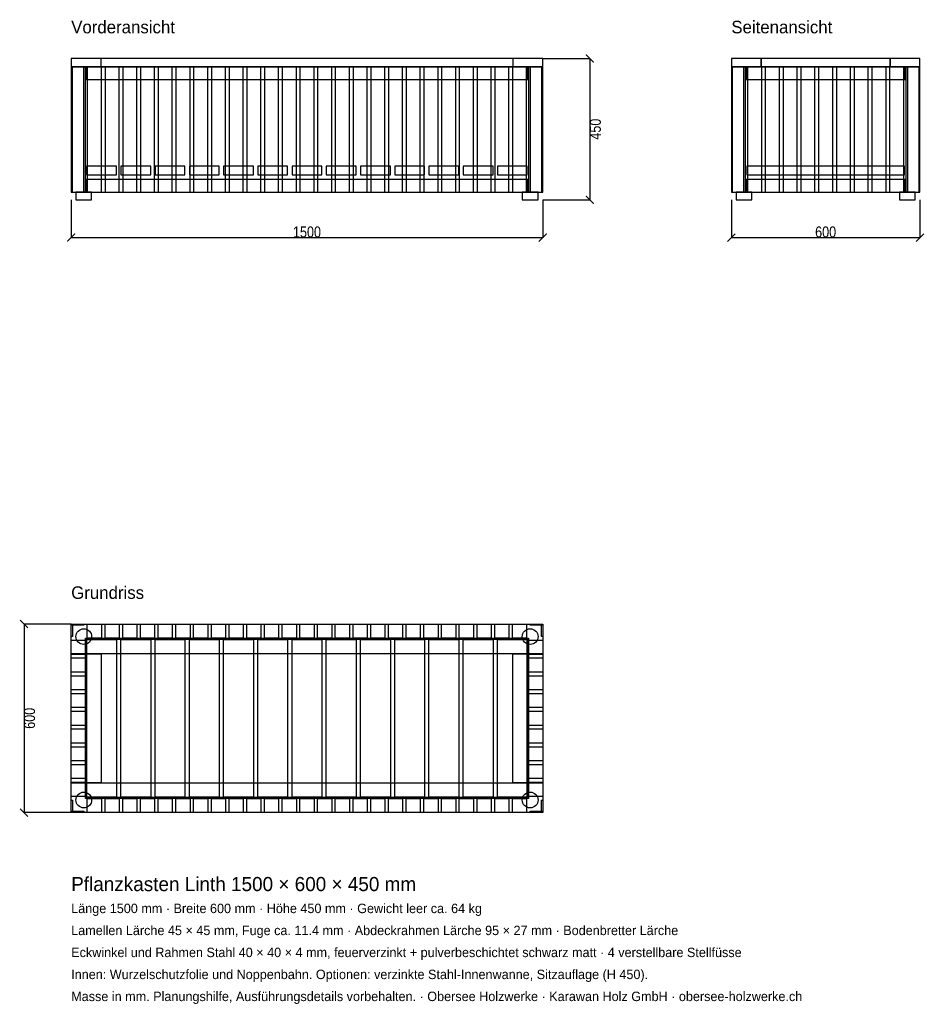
# Model space of a CAD drawing. Header units: millimetres. Extents: x -164 to 2714, y -3610 to -477.
import ezdxf

# ---------------------------------------------------------------- set-up
doc = ezdxf.new("R2010")
doc.units = ezdxf.units.MM
for name, color, linetype in [('2D_Ansichten', 7, 'Continuous'), ('2D_Masse', 1, 'Continuous'), ('2D_Text', 7, 'Continuous')]:
    doc.layers.add(name, color=color, linetype=linetype)
doc.styles.add('OpenSansCondensed-Light', font='OpenSansCondensed-Light.ttf')
doc.dimstyles.new('EZDXF', dxfattribs={"dimtxt": 35, "dimasz": 25, "dimexe": 0.375, "dimexo": 0.125, "dimgap": 0.1, "dimtad": 1, "dimdec": 0, "dimzin": 12, "dimdsep": 46, "dimtxsty": 'OpenSansCondensed-Light', "dimblk": 'ARCHTICK', "dimcen": 2.5, "dimazin": 3, "dimtfac": 0.5, "dimtmove": 2, "dimatfit": 3})

# ---------------------------------------------------------------- blocks, each defined once
blk = doc.blocks.new('_ARCHTICK')
at = {"color": 0, "linetype": 'BYBLOCK', "const_width": 0.15}
blk.add_lwpolyline([(-0.5, -0.5), (0.5, 0.5)], dxfattribs=at)

msp = doc.modelspace()

# ---------------------------------------------------------------- linework, layer by layer
at = {"layer": '2D_Ansichten'}
for points in [[(0, -627), (1500, -627), (1500, -600), (0, -600)], [(0, -627), (1500, -627), (1500, -600), (0, -600)], [(0, -627), (95, -627), (95, -600), (0, -600)], [(1405, -627), (1500, -627), (1500, -600), (1405, -600)], [(2100, -627), (2195, -627), (2195, -600), (2100, -600)], [(2195, -627), (2605, -627), (2605, -600), (2195, -600)], [(2195, -627), (2605, -627), (2605, -600), (2195, -600)], [(2605, -627), (2700, -627), (2700, -600), (2605, -600)], [(0, -1025), (40, -1025), (40, -627), (0, -627)], [(0, -1025), (4, -1025), (4, -627), (0, -627)], [(0, -1025), (40, -1025), (40, -627), (0, -627)], [(0, -1025), (4, -1025), (4, -627), (0, -627)], [(0, -1025), (45, -1025), (45, -627), (0, -627)], [(0, -1025), (45, -1025), (45, -627), (0, -627)], [(0, -1025), (45, -1025), (45, -627), (0, -627)], [(0, -1025), (45, -1025), (45, -627), (0, -627)], [(0, -1025), (45, -1025), (45, -627), (0, -627)], [(0, -1025), (45, -1025), (45, -627), (0, -627)], [(0, -1025), (45, -1025), (45, -627), (0, -627)], [(0, -1025), (45, -1025), (45, -627), (0, -627)], [(0, -1025), (45, -1025), (45, -627), (0, -627)], [(45, -667), (1455, -667), (1455, -627), (45, -627)], [(45, -667), (1455, -667), (1455, -627), (45, -627)], [(45, -667), (49, -667), (49, -627), (45, -627)], [(51.3, -1025), (96.3, -1025), (96.3, -627), (51.3, -627)], [(51.3, -1025), (96.3, -1025), (96.3, -627), (51.3, -627)], [(107.7, -1025), (152.7, -1025), (152.7, -627), (107.7, -627)], [(107.7, -1025), (152.7, -1025), (152.7, -627), (107.7, -627)], [(164, -1025), (209, -1025), (209, -627), (164, -627)], [(164, -1025), (209, -1025), (209, -627), (164, -627)], [(220.4, -1025), (265.4, -1025), (265.4, -627), (220.4, -627)], [(220.4, -1025), (265.4, -1025), (265.4, -627), (220.4, -627)], [(276.7, -1025), (321.7, -1025), (321.7, -627), (276.7, -627)], [(276.7, -1025), (321.7, -1025), (321.7, -627), (276.7, -627)], [(333.1, -1025), (378.1, -1025), (378.1, -627), (333.1, -627)], [(333.1, -1025), (378.1, -1025), (378.1, -627), (333.1, -627)], [(389.4, -1025), (434.4, -1025), (434.4, -627), (389.4, -627)], [(389.4, -1025), (434.4, -1025), (434.4, -627), (389.4, -627)], [(445.8, -1025), (490.8, -1025), (490.8, -627), (445.8, -627)], [(445.8, -1025), (490.8, -1025), (490.8, -627), (445.8, -627)], [(502.1, -1025), (547.1, -1025), (547.1, -627), (502.1, -627)], [(502.1, -1025), (547.1, -1025), (547.1, -627), (502.1, -627)], [(558.5, -1025), (603.5, -1025), (603.5, -627), (558.5, -627)], [(558.5, -1025), (603.5, -1025), (603.5, -627), (558.5, -627)], [(614.8, -1025), (659.8, -1025), (659.8, -627), (614.8, -627)], [(614.8, -1025), (659.8, -1025), (659.8, -627), (614.8, -627)], [(671.2, -1025), (716.2, -1025), (716.2, -627), (671.2, -627)], [(671.2, -1025), (716.2, -1025), (716.2, -627), (671.2, -627)], [(727.5, -1025), (772.5, -1025), (772.5, -627), (727.5, -627)], [(727.5, -1025), (772.5, -1025), (772.5, -627), (727.5, -627)], [(783.8, -1025), (828.8, -1025), (828.8, -627), (783.8, -627)], [(783.8, -1025), (828.8, -1025), (828.8, -627), (783.8, -627)], [(840.2, -1025), (885.2, -1025), (885.2, -627), (840.2, -627)], [(840.2, -1025), (885.2, -1025), (885.2, -627), (840.2, -627)], [(896.5, -1025), (941.5, -1025), (941.5, -627), (896.5, -627)], [(896.5, -1025), (941.5, -1025), (941.5, -627), (896.5, -627)], [(952.9, -1025), (997.9, -1025), (997.9, -627), (952.9, -627)], [(952.9, -1025), (997.9, -1025), (997.9, -627), (952.9, -627)], [(1009.2, -1025), (1054.2, -1025), (1054.2, -627), (1009.2, -627)], [(1009.2, -1025), (1054.2, -1025), (1054.2, -627), (1009.2, -627)], [(1065.6, -1025), (1110.6, -1025), (1110.6, -627), (1065.6, -627)], [(1065.6, -1025), (1110.6, -1025), (1110.6, -627), (1065.6, -627)], [(1121.9, -1025), (1166.9, -1025), (1166.9, -627), (1121.9, -627)], [(1121.9, -1025), (1166.9, -1025), (1166.9, -627), (1121.9, -627)], [(1178.3, -1025), (1223.3, -1025), (1223.3, -627), (1178.3, -627)], [(1178.3, -1025), (1223.3, -1025), (1223.3, -627), (1178.3, -627)], [(1234.6, -1025), (1279.6, -1025), (1279.6, -627), (1234.6, -627)], [(1234.6, -1025), (1279.6, -1025), (1279.6, -627), (1234.6, -627)], [(1291, -1025), (1336, -1025), (1336, -627), (1291, -627)], [(1291, -1025), (1336, -1025), (1336, -627), (1291, -627)], [(1347.3, -1025), (1392.3, -1025), (1392.3, -627), (1347.3, -627)], [(1347.3, -1025), (1392.3, -1025), (1392.3, -627), (1347.3, -627)], [(1403.7, -1025), (1448.7, -1025), (1448.7, -627), (1403.7, -627)], [(1403.7, -1025), (1448.7, -1025), (1448.7, -627), (1403.7, -627)], [(1451, -667), (1455, -667), (1455, -627), (1451, -627)], [(1455, -1025), (1500, -1025), (1500, -627), (1455, -627)], [(1455, -1025), (1500, -1025), (1500, -627), (1455, -627)], [(1455, -1025), (1500, -1025), (1500, -627), (1455, -627)], [(1455, -1025), (1500, -1025), (1500, -627), (1455, -627)], [(1455, -1025), (1500, -1025), (1500, -627), (1455, -627)], [(1455, -1025), (1500, -1025), (1500, -627), (1455, -627)], [(1455, -1025), (1500, -1025), (1500, -627), (1455, -627)], [(1455, -1025), (1500, -1025), (1500, -627), (1455, -627)], [(1455, -1025), (1500, -1025), (1500, -627), (1455, -627)], [(1460, -1025), (1500, -1025), (1500, -627), (1460, -627)], [(1460, -1025), (1500, -1025), (1500, -627), (1460, -627)], [(1496, -1025), (1500, -1025), (1500, -627), (1496, -627)], [(1496, -1025), (1500, -1025), (1500, -627), (1496, -627)], [(2100, -1025), (2104, -1025), (2104, -627), (2100, -627)], [(2100, -1025), (2140, -1025), (2140, -627), (2100, -627)], [(2100, -1025), (2104, -1025), (2104, -627), (2100, -627)], [(2100, -1025), (2140, -1025), (2140, -627), (2100, -627)], [(2100, -1025), (2145, -1025), (2145, -627), (2100, -627)], [(2100, -1025), (2145, -1025), (2145, -627), (2100, -627)], [(2100, -1025), (2145, -1025), (2145, -627), (2100, -627)], [(2100, -1025), (2145, -1025), (2145, -627), (2100, -627)], [(2100, -1025), (2145, -1025), (2145, -627), (2100, -627)], [(2100, -1025), (2145, -1025), (2145, -627), (2100, -627)], [(2100, -1025), (2145, -1025), (2145, -627), (2100, -627)], [(2100, -1025), (2145, -1025), (2145, -627), (2100, -627)], [(2100, -1025), (2145, -1025), (2145, -627), (2100, -627)], [(2100, -1025), (2145, -1025), (2145, -627), (2100, -627)], [(2100, -1025), (2145, -1025), (2145, -627), (2100, -627)], [(2100, -1025), (2145, -1025), (2145, -627), (2100, -627)], [(2100, -1025), (2145, -1025), (2145, -627), (2100, -627)], [(2100, -1025), (2145, -1025), (2145, -627), (2100, -627)], [(2100, -1025), (2145, -1025), (2145, -627), (2100, -627)], [(2100, -1025), (2145, -1025), (2145, -627), (2100, -627)], [(2100, -1025), (2145, -1025), (2145, -627), (2100, -627)], [(2100, -1025), (2145, -1025), (2145, -627), (2100, -627)], [(2100, -1025), (2145, -1025), (2145, -627), (2100, -627)], [(2100, -1025), (2145, -1025), (2145, -627), (2100, -627)], [(2100, -1025), (2145, -1025), (2145, -627), (2100, -627)], [(2100, -1025), (2145, -1025), (2145, -627), (2100, -627)], [(2100, -1025), (2145, -1025), (2145, -627), (2100, -627)], [(2100, -1025), (2145, -1025), (2145, -627), (2100, -627)], [(2100, -1025), (2145, -1025), (2145, -627), (2100, -627)], [(2145, -667), (2149, -667), (2149, -627), (2145, -627)], [(2149, -667), (2651, -667), (2651, -627), (2149, -627)], [(2149, -667), (2651, -667), (2651, -627), (2149, -627)], [(2151.5, -1025), (2196.5, -1025), (2196.5, -627), (2151.5, -627)], [(2151.5, -1025), (2196.5, -1025), (2196.5, -627), (2151.5, -627)], [(2208, -1025), (2253, -1025), (2253, -627), (2208, -627)], [(2208, -1025), (2253, -1025), (2253, -627), (2208, -627)], [(2264.5, -1025), (2309.5, -1025), (2309.5, -627), (2264.5, -627)], [(2264.5, -1025), (2309.5, -1025), (2309.5, -627), (2264.5, -627)], [(2321, -1025), (2366, -1025), (2366, -627), (2321, -627)], [(2321, -1025), (2366, -1025), (2366, -627), (2321, -627)], [(2377.5, -1025), (2422.5, -1025), (2422.5, -627), (2377.5, -627)], [(2377.5, -1025), (2422.5, -1025), (2422.5, -627), (2377.5, -627)], [(2434, -1025), (2479, -1025), (2479, -627), (2434, -627)], [(2434, -1025), (2479, -1025), (2479, -627), (2434, -627)], [(2490.5, -1025), (2535.5, -1025), (2535.5, -627), (2490.5, -627)], [(2490.5, -1025), (2535.5, -1025), (2535.5, -627), (2490.5, -627)], [(2547, -1025), (2592, -1025), (2592, -627), (2547, -627)], [(2547, -1025), (2592, -1025), (2592, -627), (2547, -627)], [(2603.5, -1025), (2648.5, -1025), (2648.5, -627), (2603.5, -627)], [(2603.5, -1025), (2648.5, -1025), (2648.5, -627), (2603.5, -627)], [(2651, -667), (2655, -667), (2655, -627), (2651, -627)], [(2655, -1025), (2700, -1025), (2700, -627), (2655, -627)], [(2655, -1025), (2700, -1025), (2700, -627), (2655, -627)], [(2655, -1025), (2700, -1025), (2700, -627), (2655, -627)], [(2655, -1025), (2700, -1025), (2700, -627), (2655, -627)], [(2655, -1025), (2700, -1025), (2700, -627), (2655, -627)], [(2655, -1025), (2700, -1025), (2700, -627), (2655, -627)], [(2655, -1025), (2700, -1025), (2700, -627), (2655, -627)], [(2655, -1025), (2700, -1025), (2700, -627), (2655, -627)], [(2655, -1025), (2700, -1025), (2700, -627), (2655, -627)], [(2655, -1025), (2700, -1025), (2700, -627), (2655, -627)], [(2655, -1025), (2700, -1025), (2700, -627), (2655, -627)], [(2655, -1025), (2700, -1025), (2700, -627), (2655, -627)], [(2655, -1025), (2700, -1025), (2700, -627), (2655, -627)], [(2655, -1025), (2700, -1025), (2700, -627), (2655, -627)], [(2655, -1025), (2700, -1025), (2700, -627), (2655, -627)], [(2655, -1025), (2700, -1025), (2700, -627), (2655, -627)], [(2655, -1025), (2700, -1025), (2700, -627), (2655, -627)], [(2655, -1025), (2700, -1025), (2700, -627), (2655, -627)], [(2655, -1025), (2700, -1025), (2700, -627), (2655, -627)], [(2655, -1025), (2700, -1025), (2700, -627), (2655, -627)], [(2655, -1025), (2700, -1025), (2700, -627), (2655, -627)], [(2655, -1025), (2700, -1025), (2700, -627), (2655, -627)], [(2655, -1025), (2700, -1025), (2700, -627), (2655, -627)], [(2655, -1025), (2700, -1025), (2700, -627), (2655, -627)], [(2655, -1025), (2700, -1025), (2700, -627), (2655, -627)], [(2660, -1025), (2700, -1025), (2700, -627), (2660, -627)], [(2660, -1025), (2700, -1025), (2700, -627), (2660, -627)], [(2696, -1025), (2700, -1025), (2700, -627), (2696, -627)], [(2696, -1025), (2700, -1025), (2700, -627), (2696, -627)], [(49, -970), (144, -970), (144, -943), (49, -943)], [(157.9, -970), (252.9, -970), (252.9, -943), (157.9, -943)], [(266.8, -970), (361.8, -970), (361.8, -943), (266.8, -943)], [(375.8, -970), (470.8, -970), (470.8, -943), (375.8, -943)], [(484.7, -970), (579.7, -970), (579.7, -943), (484.7, -943)], [(593.6, -970), (688.6, -970), (688.6, -943), (593.6, -943)], [(702.5, -970), (797.5, -970), (797.5, -943), (702.5, -943)], [(811.4, -970), (906.4, -970), (906.4, -943), (811.4, -943)], [(920.3, -970), (1015.3, -970), (1015.3, -943), (920.3, -943)], [(1029.2, -970), (1124.2, -970), (1124.2, -943), (1029.2, -943)], [(1138.2, -970), (1233.2, -970), (1233.2, -943), (1138.2, -943)], [(1247.1, -970), (1342.1, -970), (1342.1, -943), (1247.1, -943)], [(1356, -970), (1451, -970), (1451, -943), (1356, -943)], [(2149, -970), (2651, -970), (2651, -943), (2149, -943)], [(2149, -970), (2651, -970), (2651, -943), (2149, -943)], [(2149, -970), (2651, -970), (2651, -943), (2149, -943)], [(2149, -970), (2651, -970), (2651, -943), (2149, -943)], [(2149, -970), (2651, -970), (2651, -943), (2149, -943)], [(2149, -970), (2651, -970), (2651, -943), (2149, -943)], [(2149, -970), (2651, -970), (2651, -943), (2149, -943)], [(2149, -970), (2651, -970), (2651, -943), (2149, -943)], [(2149, -970), (2651, -970), (2651, -943), (2149, -943)], [(2149, -970), (2651, -970), (2651, -943), (2149, -943)], [(2149, -970), (2651, -970), (2651, -943), (2149, -943)], [(2149, -970), (2651, -970), (2651, -943), (2149, -943)], [(2149, -970), (2651, -970), (2651, -943), (2149, -943)], [(45, -1025), (1455, -1025), (1455, -985), (45, -985)], [(45, -1025), (1455, -1025), (1455, -985), (45, -985)], [(45, -1025), (49, -1025), (49, -985), (45, -985)], [(1451, -1025), (1455, -1025), (1455, -985), (1451, -985)], [(2145, -1025), (2149, -1025), (2149, -985), (2145, -985)], [(2149, -1025), (2651, -1025), (2651, -985), (2149, -985)], [(2149, -1025), (2651, -1025), (2651, -985), (2149, -985)], [(2651, -1025), (2655, -1025), (2655, -985), (2651, -985)], [(15, -1050), (65, -1050), (65, -1025), (15, -1025)], [(15, -1050), (65, -1050), (65, -1025), (15, -1025)], [(1435, -1050), (1485, -1050), (1485, -1025), (1435, -1025)], [(1435, -1050), (1485, -1050), (1485, -1025), (1435, -1025)], [(2115, -1050), (2165, -1050), (2165, -1025), (2115, -1025)], [(2115, -1050), (2165, -1050), (2165, -1025), (2115, -1025)], [(2635, -1050), (2685, -1050), (2685, -1025), (2635, -1025)], [(2635, -1050), (2685, -1050), (2685, -1025), (2635, -1025)], [(0, -2400), (40, -2400), (40, -2404), (0, -2404)], [(0, -2400), (4, -2400), (4, -2440), (0, -2440)], [(0, -2400), (1500, -2400), (1500, -2495), (0, -2495)], [(51.3, -2400), (96.3, -2400), (96.3, -2445), (51.3, -2445)], [(107.7, -2400), (152.7, -2400), (152.7, -2445), (107.7, -2445)], [(164, -2400), (209, -2400), (209, -2445), (164, -2445)], [(220.4, -2400), (265.4, -2400), (265.4, -2445), (220.4, -2445)], [(276.7, -2400), (321.7, -2400), (321.7, -2445), (276.7, -2445)], [(333.1, -2400), (378.1, -2400), (378.1, -2445), (333.1, -2445)], [(389.4, -2400), (434.4, -2400), (434.4, -2445), (389.4, -2445)], [(445.8, -2400), (490.8, -2400), (490.8, -2445), (445.8, -2445)], [(502.1, -2400), (547.1, -2400), (547.1, -2445), (502.1, -2445)], [(558.5, -2400), (603.5, -2400), (603.5, -2445), (558.5, -2445)], [(614.8, -2400), (659.8, -2400), (659.8, -2445), (614.8, -2445)], [(671.2, -2400), (716.2, -2400), (716.2, -2445), (671.2, -2445)], [(727.5, -2400), (772.5, -2400), (772.5, -2445), (727.5, -2445)], [(783.8, -2400), (828.8, -2400), (828.8, -2445), (783.8, -2445)], [(840.2, -2400), (885.2, -2400), (885.2, -2445), (840.2, -2445)], [(896.5, -2400), (941.5, -2400), (941.5, -2445), (896.5, -2445)], [(952.9, -2400), (997.9, -2400), (997.9, -2445), (952.9, -2445)], [(1009.2, -2400), (1054.2, -2400), (1054.2, -2445), (1009.2, -2445)], [(1065.6, -2400), (1110.6, -2400), (1110.6, -2445), (1065.6, -2445)], [(1121.9, -2400), (1166.9, -2400), (1166.9, -2445), (1121.9, -2445)], [(1178.3, -2400), (1223.3, -2400), (1223.3, -2445), (1178.3, -2445)], [(1234.6, -2400), (1279.6, -2400), (1279.6, -2445), (1234.6, -2445)], [(1291, -2400), (1336, -2400), (1336, -2445), (1291, -2445)], [(1347.3, -2400), (1392.3, -2400), (1392.3, -2445), (1347.3, -2445)], [(1403.7, -2400), (1448.7, -2400), (1448.7, -2445), (1403.7, -2445)], [(1460, -2400), (1500, -2400), (1500, -2404), (1460, -2404)], [(1496, -2400), (1500, -2400), (1500, -2440), (1496, -2440)], [(15, -2440), (15.5, -2435.1), (16.9, -2430.4), (19.2, -2426.1), (22.3, -2422.3), (26.1, -2419.2), (30.4, -2416.9), (35.1, -2415.5), (40, -2415), (44.9, -2415.5), (49.6, -2416.9), (53.9, -2419.2), (57.7, -2422.3), (60.8, -2426.1), (63.1, -2430.4), (64.5, -2435.1), (65, -2440), (64.5, -2444.9), (63.1, -2449.6), (60.8, -2453.9), (57.7, -2457.7), (53.9, -2460.8), (49.6, -2463.1), (44.9, -2464.5), (40, -2465), (35.1, -2464.5), (30.4, -2463.1), (26.1, -2460.8), (22.3, -2457.7), (19.2, -2453.9), (16.9, -2449.6), (15.5, -2444.9)], [(1435, -2440), (1435.5, -2435.1), (1436.9, -2430.4), (1439.2, -2426.1), (1442.3, -2422.3), (1446.1, -2419.2), (1450.4, -2416.9), (1455.1, -2415.5), (1460, -2415), (1464.9, -2415.5), (1469.6, -2416.9), (1473.9, -2419.2), (1477.7, -2422.3), (1480.8, -2426.1), (1483.1, -2430.4), (1484.5, -2435.1), (1485, -2440), (1484.5, -2444.9), (1483.1, -2449.6), (1480.8, -2453.9), (1477.7, -2457.7), (1473.9, -2460.8), (1469.6, -2463.1), (1464.9, -2464.5), (1460, -2465), (1455.1, -2464.5), (1450.4, -2463.1), (1446.1, -2460.8), (1442.3, -2457.7), (1439.2, -2453.9), (1436.9, -2449.6), (1435.5, -2444.9)], [(0, -2451.5), (45, -2451.5), (45, -2496.5), (0, -2496.5)], [(45, -2445), (1455, -2445), (1455, -2449), (45, -2449)], [(45, -2445), (1455, -2445), (1455, -2449), (45, -2449)], [(45, -2449), (49, -2449), (49, -2951), (45, -2951)], [(45, -2449), (49, -2449), (49, -2951), (45, -2951)], [(49, -2449), (144, -2449), (144, -2951), (49, -2951)], [(157.9, -2449), (252.9, -2449), (252.9, -2951), (157.9, -2951)], [(266.8, -2449), (361.8, -2449), (361.8, -2951), (266.8, -2951)], [(375.8, -2449), (470.8, -2449), (470.8, -2951), (375.8, -2951)], [(484.7, -2449), (579.7, -2449), (579.7, -2951), (484.7, -2951)], [(593.6, -2449), (688.6, -2449), (688.6, -2951), (593.6, -2951)], [(702.5, -2449), (797.5, -2449), (797.5, -2951), (702.5, -2951)], [(811.4, -2449), (906.4, -2449), (906.4, -2951), (811.4, -2951)], [(920.3, -2449), (1015.3, -2449), (1015.3, -2951), (920.3, -2951)], [(1029.2, -2449), (1124.2, -2449), (1124.2, -2951), (1029.2, -2951)], [(1138.2, -2449), (1233.2, -2449), (1233.2, -2951), (1138.2, -2951)], [(1247.1, -2449), (1342.1, -2449), (1342.1, -2951), (1247.1, -2951)], [(1356, -2449), (1451, -2449), (1451, -2951), (1356, -2951)], [(1451, -2449), (1455, -2449), (1455, -2951), (1451, -2951)], [(1451, -2449), (1455, -2449), (1455, -2951), (1451, -2951)], [(1455, -2451.5), (1500, -2451.5), (1500, -2496.5), (1455, -2496.5)], [(0, -2495), (95, -2495), (95, -2905), (0, -2905)], [(1405, -2495), (1500, -2495), (1500, -2905), (1405, -2905)], [(0, -2508), (45, -2508), (45, -2553), (0, -2553)], [(1455, -2508), (1500, -2508), (1500, -2553), (1455, -2553)], [(0, -2564.5), (45, -2564.5), (45, -2609.5), (0, -2609.5)], [(1455, -2564.5), (1500, -2564.5), (1500, -2609.5), (1455, -2609.5)], [(0, -2621), (45, -2621), (45, -2666), (0, -2666)], [(1455, -2621), (1500, -2621), (1500, -2666), (1455, -2666)], [(0, -2677.5), (45, -2677.5), (45, -2722.5), (0, -2722.5)], [(1455, -2677.5), (1500, -2677.5), (1500, -2722.5), (1455, -2722.5)], [(0, -2734), (45, -2734), (45, -2779), (0, -2779)], [(1455, -2734), (1500, -2734), (1500, -2779), (1455, -2779)], [(0, -2790.5), (45, -2790.5), (45, -2835.5), (0, -2835.5)], [(1455, -2790.5), (1500, -2790.5), (1500, -2835.5), (1455, -2835.5)], [(0, -2847), (45, -2847), (45, -2892), (0, -2892)], [(1455, -2847), (1500, -2847), (1500, -2892), (1455, -2892)], [(0, -2903.5), (45, -2903.5), (45, -2948.5), (0, -2948.5)], [(0, -2905), (1500, -2905), (1500, -3000), (0, -3000)], [(1455, -2903.5), (1500, -2903.5), (1500, -2948.5), (1455, -2948.5)], [(15, -2960), (15.5, -2955.1), (16.9, -2950.4), (19.2, -2946.1), (22.3, -2942.3), (26.1, -2939.2), (30.4, -2936.9), (35.1, -2935.5), (40, -2935), (44.9, -2935.5), (49.6, -2936.9), (53.9, -2939.2), (57.7, -2942.3), (60.8, -2946.1), (63.1, -2950.4), (64.5, -2955.1), (65, -2960), (64.5, -2964.9), (63.1, -2969.6), (60.8, -2973.9), (57.7, -2977.7), (53.9, -2980.8), (49.6, -2983.1), (44.9, -2984.5), (40, -2985), (35.1, -2984.5), (30.4, -2983.1), (26.1, -2980.8), (22.3, -2977.7), (19.2, -2973.9), (16.9, -2969.6), (15.5, -2964.9)], [(1435, -2960), (1435.5, -2955.1), (1436.9, -2950.4), (1439.2, -2946.1), (1442.3, -2942.3), (1446.1, -2939.2), (1450.4, -2936.9), (1455.1, -2935.5), (1460, -2935), (1464.9, -2935.5), (1469.6, -2936.9), (1473.9, -2939.2), (1477.7, -2942.3), (1480.8, -2946.1), (1483.1, -2950.4), (1484.5, -2955.1), (1485, -2960), (1484.5, -2964.9), (1483.1, -2969.6), (1480.8, -2973.9), (1477.7, -2977.7), (1473.9, -2980.8), (1469.6, -2983.1), (1464.9, -2984.5), (1460, -2985), (1455.1, -2984.5), (1450.4, -2983.1), (1446.1, -2980.8), (1442.3, -2977.7), (1439.2, -2973.9), (1436.9, -2969.6), (1435.5, -2964.9)], [(0, -2960), (4, -2960), (4, -3000), (0, -3000)], [(45, -2951), (1455, -2951), (1455, -2955), (45, -2955)], [(45, -2951), (1455, -2951), (1455, -2955), (45, -2955)], [(51.3, -2955), (96.3, -2955), (96.3, -3000), (51.3, -3000)], [(107.7, -2955), (152.7, -2955), (152.7, -3000), (107.7, -3000)], [(164, -2955), (209, -2955), (209, -3000), (164, -3000)], [(220.4, -2955), (265.4, -2955), (265.4, -3000), (220.4, -3000)], [(276.7, -2955), (321.7, -2955), (321.7, -3000), (276.7, -3000)], [(333.1, -2955), (378.1, -2955), (378.1, -3000), (333.1, -3000)], [(389.4, -2955), (434.4, -2955), (434.4, -3000), (389.4, -3000)], [(445.8, -2955), (490.8, -2955), (490.8, -3000), (445.8, -3000)], [(502.1, -2955), (547.1, -2955), (547.1, -3000), (502.1, -3000)], [(558.5, -2955), (603.5, -2955), (603.5, -3000), (558.5, -3000)], [(614.8, -2955), (659.8, -2955), (659.8, -3000), (614.8, -3000)], [(671.2, -2955), (716.2, -2955), (716.2, -3000), (671.2, -3000)], [(727.5, -2955), (772.5, -2955), (772.5, -3000), (727.5, -3000)], [(783.8, -2955), (828.8, -2955), (828.8, -3000), (783.8, -3000)], [(840.2, -2955), (885.2, -2955), (885.2, -3000), (840.2, -3000)], [(896.5, -2955), (941.5, -2955), (941.5, -3000), (896.5, -3000)], [(952.9, -2955), (997.9, -2955), (997.9, -3000), (952.9, -3000)], [(1009.2, -2955), (1054.2, -2955), (1054.2, -3000), (1009.2, -3000)], [(1065.6, -2955), (1110.6, -2955), (1110.6, -3000), (1065.6, -3000)], [(1121.9, -2955), (1166.9, -2955), (1166.9, -3000), (1121.9, -3000)], [(1178.3, -2955), (1223.3, -2955), (1223.3, -3000), (1178.3, -3000)], [(1234.6, -2955), (1279.6, -2955), (1279.6, -3000), (1234.6, -3000)], [(1291, -2955), (1336, -2955), (1336, -3000), (1291, -3000)], [(1347.3, -2955), (1392.3, -2955), (1392.3, -3000), (1347.3, -3000)], [(1403.7, -2955), (1448.7, -2955), (1448.7, -3000), (1403.7, -3000)], [(1496, -2960), (1500, -2960), (1500, -3000), (1496, -3000)], [(0, -2996), (40, -2996), (40, -3000), (0, -3000)], [(1460, -2996), (1500, -2996), (1500, -3000), (1460, -3000)]]:
    msp.add_lwpolyline(points, close=True, dxfattribs=at)

# ---------------------------------------------------------------- texts
at = {"layer": '2D_Text'}
for s, height, p in [('Vorderansicht', 40, (0, -520)), ('Seitenansicht', 40, (2100, -520)), ('Grundriss', 40, (0, -2320)), ('Pflanzkasten Linth 1500 × 600 × 450 mm', 45, (0, -3250)), ('Länge 1500 mm · Breite 600 mm · Höhe 450 mm · Gewicht leer ca. 64 kg', 30, (0, -3320)), ('Lamellen Lärche 45 × 45 mm, Fuge ca. 11.4 mm · Abdeckrahmen Lärche 95 × 27 mm · Bodenbretter Lärche', 30, (0, -3390)), ('Eckwinkel und Rahmen Stahl 40 × 40 × 4 mm, feuerverzinkt + pulverbeschichtet schwarz matt · 4 verstellbare Stellfüsse', 30, (0, -3460)), ('Innen: Wurzelschutzfolie und Noppenbahn. Optionen: verzinkte Stahl-Innenwanne, Sitzauflage (H 450).', 30, (0, -3530)), ('Masse in mm. Planungshilfe, Ausführungsdetails vorbehalten. · Obersee Holzwerke · Karawan Holz GmbH · obersee-holzwerke.ch', 30, (0, -3600))]:
    msp.add_text(s, height=height, dxfattribs=at).set_placement(p)

# ---------------------------------------------------------------- dimensions: what is measured, and where the dimension line sits
at = {"layer": '2D_Masse'}
for base, p1, p2 in [((1650, -600), (1500, -600), (1500, -1050)), ((-150, -2400), (0, -2400), (0, -3000))]:
    msp.add_linear_dim(base=base, p1=p1, p2=p2, angle=90, dimstyle='EZDXF', dxfattribs=at).render()
for base, p1, p2 in [((0, -1170), (0, -1050), (1500, -1050)), ((2100, -1170), (2100, -1050), (2700, -1050))]:
    msp.add_linear_dim(base=base, p1=p1, p2=p2, dimstyle='EZDXF', dxfattribs=at).render()

doc.saveas('drawing.dxf')
